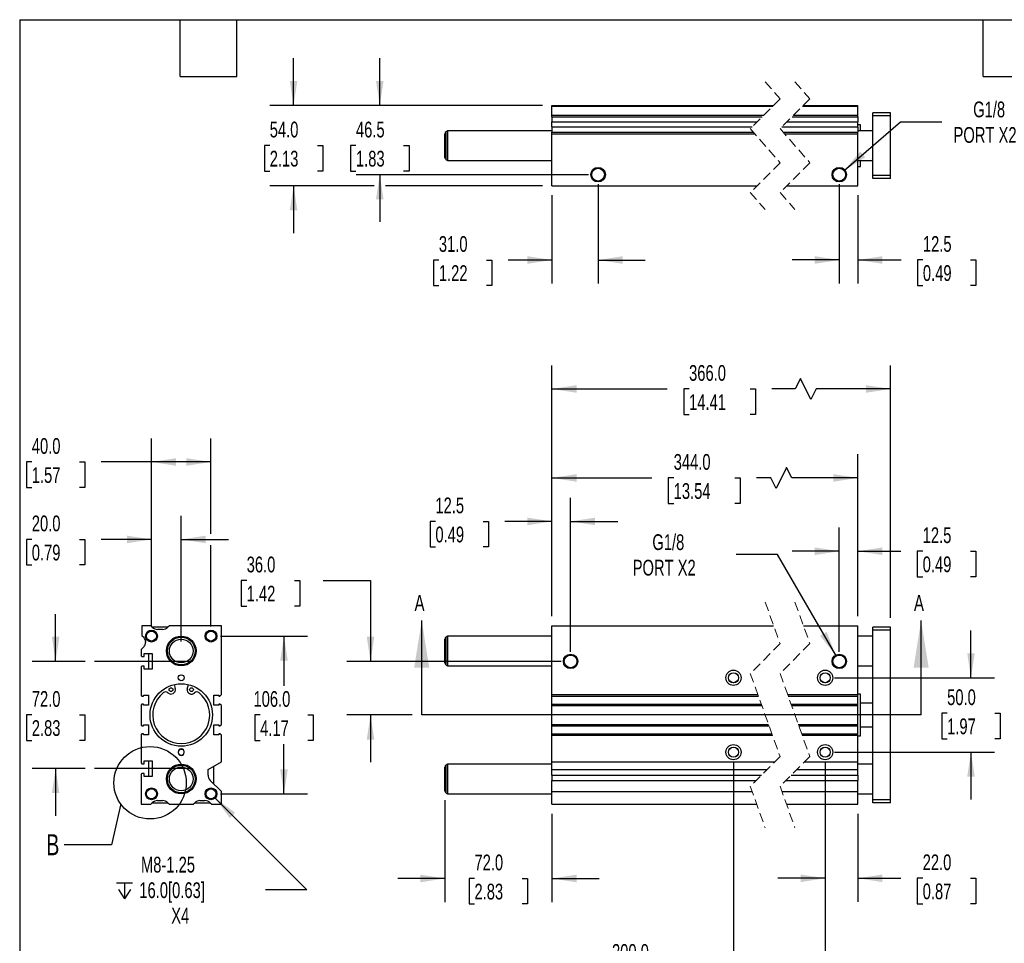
# Model space of a CAD drawing. Header units: millimetres. Extents: x 32 to 1365, y 32 to 1048.
# Tile 2 of 5: x 32 to 694, y 427 to 1048. Entities that reach past the tile are written whole.
import ezdxf

# ---------------------------------------------------------------- set-up
doc = ezdxf.new("R2010")
doc.units = ezdxf.units.MM
doc.header["$LTSCALE"] = 5
for name, pattern in [('SLD-Center', [19.05, 15.24, -1.27, 1.27, -1.27]), ('SLD-Dashed', [1.905, 1.27, -0.635]), ('SLD-Solid', [0])]:
    doc.linetypes.add(name, pattern=pattern)
doc.layers.add('CENTER', color=40, linetype='SLD-Center')
doc.layers.add('DIMENSIONS', color=140, linetype='SLD-Solid', lineweight=25)
doc.layers.add('TEXT', color=140, linetype='SLD-Solid', lineweight=25)
doc.styles.add('SLDTEXTSTYLE0', font='TXT', dxfattribs={"width": 0.7})
doc.dimstyles.new('SLDDIMSTYLE0', dxfattribs={"dimtxt": 10.790039, "dimasz": 16.51, "dimexe": 0, "dimexo": 0.0625, "dimgap": 2.69751, "dimtad": 0, "dimtih": 1, "dimtoh": 1, "dimrnd": 1e-09, "dimzin": 4, "dimdsep": 46, "dimtxsty": 'SLDTEXTSTYLE0', "dimsah": 1, "dimcen": 0.09, "dimadec": 0, "dimazin": 1, "dimtfac": 1, "dimtmove": 0, "dimatfit": 0, "dimfxl": 0, "dimfrac": 2, "dimtolj": 1, "dimtzin": 12, "dimarcsym": 0})
doc.dimstyles.new('SLDDIMSTYLE1', dxfattribs={"dimtxt": 10.790039, "dimasz": 16.51, "dimexe": 0, "dimexo": 0.0625, "dimgap": 2.69751, "dimtad": 0, "dimtih": 1, "dimtoh": 1, "dimrnd": 1e-09, "dimzin": 12, "dimdsep": 46, "dimtxsty": 'SLDTEXTSTYLE0', "dimsah": 1, "dimcen": 0.09, "dimadec": 0, "dimazin": 3, "dimtfac": 1, "dimtmove": 0, "dimatfit": 0, "dimfxl": 0, "dimfrac": 2, "dimtolj": 1, "dimtzin": 12, "dimarcsym": 0})
doc.dimstyles.new('SLDDIMSTYLE2', dxfattribs={"dimtxt": 10.790039, "dimasz": 16.51, "dimexe": 0, "dimexo": 0.0625, "dimgap": 2.69751, "dimtad": 0, "dimtih": 1, "dimtoh": 1, "dimrnd": 1e-09, "dimzin": 4, "dimdsep": 46, "dimtxsty": 'SLDTEXTSTYLE0', "dimsah": 1, "dimcen": 0.09, "dimadec": 0, "dimazin": 1, "dimtfac": 1, "dimtofl": 0, "dimtmove": 0, "dimatfit": 3, "dimfxl": 0, "dimfrac": 2, "dimtolj": 1, "dimtzin": 12, "dimarcsym": 0})
doc.dimstyles.new('SLDDIMSTYLE3', dxfattribs={"dimtxt": 10.790039, "dimasz": 16.51, "dimexe": 0, "dimexo": 0.0625, "dimgap": 2.69751, "dimtad": 0, "dimtih": 1, "dimtoh": 1, "dimrnd": 1e-09, "dimzin": 12, "dimdsep": 46, "dimtxsty": 'SLDTEXTSTYLE0', "dimsah": 1, "dimcen": 0, "dimadec": 0, "dimazin": 3, "dimtfac": 1, "dimtofl": 0, "dimtmove": 0, "dimatfit": 3, "dimfxl": 0, "dimfrac": 2, "dimtolj": 1, "dimtzin": 12, "dimarcsym": 0})
doc.dimstyles.new('SLDDIMSTYLE5', dxfattribs={"dimtxt": 0.18, "dimasz": 16.51, "dimexe": 0, "dimexo": 0.0625, "dimgap": 0, "dimtad": 0, "dimtih": 1, "dimtoh": 1, "dimdec": 0, "dimrnd": 1e-09, "dimzin": 0, "dimdsep": 46, "dimtxsty": 'Standard', "dimblk1": 'NONE', "dimblk2": 'NONE', "dimsah": 1, "dimcen": 0.09, "dimadec": 0, "dimazin": 0, "dimtfac": 16.51, "dimtdec": 0, "dimtofl": 0, "dimtmove": 0, "dimatfit": 3, "dimldrblk": 'NONE', "dimfxl": 0, "dimfrac": 2, "dimtolj": 1, "dimtzin": 0, "dimarcsym": 0})

# ---------------------------------------------------------------- blocks, each defined once
blk = doc.blocks.new('_D')
at = {"layer": 'DIMENSIONS'}
for p, q in [((184.35, 670.92), (180.72, 670.92)), ((180.72, 670.92), (180.72, 653.77)), ((216.41, 670.92), (220.03, 670.92)), ((220.03, 670.92), (220.03, 653.77)), ((235.86, 670.92), (267.61, 670.92)), ((267.61, 670.92), (267.61, 616.57)), ((180.72, 653.77), (184.35, 653.77)), ((220.03, 653.77), (216.41, 653.77)), ((395.76, 616.57), (251.73, 616.57)), ((295.68, 580.57), (251.73, 580.57)), ((267.61, 580.57), (267.61, 548.82))]:
    blk.add_line(p, q, dxfattribs=at)
for points in [[(267.61, 616.57), (270.15, 633.08), (265.07, 633.08)], [(267.61, 580.57), (265.07, 564.06), (270.15, 564.06)]]:
    blk.add_solid(points, dxfattribs=at)
at = {"layer": 'DIMENSIONS', "char_height": 10.583, "attachment_point": 1, "style": 'SLDTEXTSTYLE0'}
for s, insert in [('36.0', (184.35, 686.98)), ('1.42', (184.35, 667.41))]:
    blk.add_mtext(s, dxfattribs=dict(at, insert=insert))
blk = doc.blocks.new('_D_1')
at = {"layer": 'DIMENSIONS'}
for p, q in [((389.61, 646.92), (389.61, 726.5)), ((402.11, 622.92), (402.11, 726.5)), ((311.22, 710.62), (307.6, 710.62)), ((307.6, 710.62), (307.6, 693.48)), ((343.29, 710.62), (346.91, 710.62)), ((346.91, 710.62), (346.91, 693.48)), ((389.61, 710.62), (357.9, 710.62)), ((402.11, 710.62), (433.86, 710.62)), ((307.6, 693.48), (311.22, 693.48)), ((346.91, 693.48), (343.29, 693.48))]:
    blk.add_line(p, q, dxfattribs=at)
for points in [[(389.61, 710.62), (373.1, 713.16), (373.1, 708.08)], [(402.11, 710.62), (418.62, 708.08), (418.62, 713.16)]]:
    blk.add_solid(points, dxfattribs=at)
at = {"layer": 'DIMENSIONS', "char_height": 10.583, "attachment_point": 1, "style": 'SLDTEXTSTYLE0'}
for s, insert in [('12.5', (311.22, 726.68)), ('0.49', (311.22, 707.12))]:
    blk.add_mtext(s, dxfattribs=dict(at, insert=insert))
blk = doc.blocks.new('_D_2')
at = {"layer": 'DIMENSIONS'}
for p, q in [((582.75, 622.92), (582.75, 706.47)), ((595.25, 646.92), (595.25, 706.47)), ((582.75, 690.59), (551, 690.59)), ((595.25, 690.59), (624.21, 690.59)), ((638.83, 690.59), (635.21, 690.59)), ((635.21, 690.59), (635.21, 673.45)), ((670.89, 690.59), (674.52, 690.59)), ((674.52, 690.59), (674.52, 673.45)), ((635.21, 673.45), (638.83, 673.45)), ((674.52, 673.45), (670.89, 673.45))]:
    blk.add_line(p, q, dxfattribs=at)
for points in [[(582.75, 690.59), (566.24, 693.13), (566.24, 688.05)], [(595.25, 690.59), (611.76, 688.05), (611.76, 693.13)]]:
    blk.add_solid(points, dxfattribs=at)
at = {"layer": 'DIMENSIONS', "char_height": 10.583, "attachment_point": 1, "style": 'SLDTEXTSTYLE0'}
for s, insert in [('12.5', (638.83, 706.65)), ('0.49', (638.83, 687.09))]:
    blk.add_mtext(s, dxfattribs=dict(at, insert=insert))
blk = doc.blocks.new('_D_3')
at = {"layer": 'DIMENSIONS'}
for p, q in [((389.61, 646.92), (389.61, 755.72)), ((595.25, 646.92), (595.25, 755.72)), ((547.33, 746.9), (540.27, 732.79)), ((550.86, 739.84), (547.33, 746.9)), ((389.61, 739.84), (456.8, 739.84)), ((471.42, 739.84), (467.8, 739.84)), ((467.8, 739.84), (467.8, 722.69)), ((512.46, 739.84), (516.08, 739.84)), ((516.08, 739.84), (516.08, 722.69)), ((536.75, 739.84), (527.08, 739.84)), ((540.27, 732.79), (536.75, 739.84)), ((595.25, 739.84), (550.86, 739.84)), ((467.8, 722.69), (471.42, 722.69)), ((516.08, 722.69), (512.46, 722.69))]:
    blk.add_line(p, q, dxfattribs=at)
for points in [[(389.61, 739.84), (406.12, 737.3), (406.12, 742.38)], [(595.25, 739.84), (578.74, 742.38), (578.74, 737.3)]]:
    blk.add_solid(points, dxfattribs=at)
at = {"layer": 'DIMENSIONS', "char_height": 10.583, "attachment_point": 1, "style": 'SLDTEXTSTYLE0'}
for s, insert in [('344.0', (471.42, 755.9)), ('13.54', (471.42, 736.34))]:
    blk.add_mtext(s, dxfattribs=dict(at, insert=insert))
blk = doc.blocks.new('_D_4')
at = {"layer": 'DIMENSIONS'}
for p, q in [((389.61, 646.92), (389.61, 815.5)), ((617.25, 645.92), (617.25, 815.5)), ((556.64, 806.68), (553.11, 799.63)), ((563.69, 792.57), (556.64, 806.68)), ((389.61, 799.63), (467.15, 799.63)), ((481.77, 799.63), (478.14, 799.63)), ((478.14, 799.63), (478.14, 782.48)), ((522.81, 799.63), (526.43, 799.63)), ((526.43, 799.63), (526.43, 782.48)), ((553.11, 799.63), (537.43, 799.63)), ((567.22, 799.63), (563.69, 792.57)), ((617.25, 799.63), (567.22, 799.63)), ((478.14, 782.48), (481.77, 782.48)), ((526.43, 782.48), (522.81, 782.48))]:
    blk.add_line(p, q, dxfattribs=at)
for points in [[(389.61, 799.63), (406.12, 797.09), (406.12, 802.17)], [(617.25, 799.63), (600.74, 802.17), (600.74, 797.09)]]:
    blk.add_solid(points, dxfattribs=at)
at = {"layer": 'DIMENSIONS', "char_height": 10.583, "attachment_point": 1, "style": 'SLDTEXTSTYLE0'}
for s, insert in [('366.0', (481.77, 815.68)), ('14.41', (481.77, 796.12))]:
    blk.add_mtext(s, dxfattribs=dict(at, insert=insert))
blk = doc.blocks.new('_D_5')
at = {"layer": 'DIMENSIONS'}
for p, q in [((317.61, 523.24), (317.61, 454.82)), ((389.61, 514.22), (389.61, 454.82)), ((317.61, 470.7), (285.86, 470.7)), ((337.48, 470.7), (333.85, 470.7)), ((333.85, 470.7), (333.85, 453.55)), ((369.54, 470.7), (373.16, 470.7)), ((373.16, 470.7), (373.16, 453.55)), ((389.61, 470.7), (421.36, 470.7)), ((333.85, 453.55), (337.48, 453.55)), ((373.16, 453.55), (369.54, 453.55))]:
    blk.add_line(p, q, dxfattribs=at)
for points in [[(317.61, 470.7), (301.1, 473.24), (301.1, 468.16)], [(389.61, 470.7), (406.12, 468.16), (406.12, 473.24)]]:
    blk.add_solid(points, dxfattribs=at)
at = {"layer": 'DIMENSIONS', "char_height": 10.583, "attachment_point": 1, "style": 'SLDTEXTSTYLE0'}
for s, insert in [('72.0', (337.48, 486.76)), ('2.83', (337.48, 467.19))]:
    blk.add_mtext(s, dxfattribs=dict(at, insert=insert))
blk = doc.blocks.new('_D_6')
at = {"layer": 'DIMENSIONS'}
for p, q in [((511.61, 549.22), (511.61, 394.69)), ((573.25, 549.22), (573.25, 394.69)), ((535.03, 410.57), (538.56, 417.62)), ((538.56, 417.62), (545.62, 403.51)), ((434.43, 410.57), (430.8, 410.57)), ((430.8, 410.57), (430.8, 393.42)), ((466.49, 410.57), (470.11, 410.57)), ((470.11, 410.57), (470.11, 393.42)), ((511.61, 410.57), (481.11, 410.57)), ((511.61, 410.57), (535.03, 410.57)), ((545.62, 403.51), (549.14, 410.57)), ((549.14, 410.57), (573.25, 410.57)), ((430.8, 393.42), (434.43, 393.42)), ((470.11, 393.42), (466.49, 393.42))]:
    blk.add_line(p, q, dxfattribs=at)
for points in [[(511.61, 410.57), (528.12, 408.03), (528.12, 413.11)], [(573.25, 410.57), (556.74, 413.11), (556.74, 408.03)]]:
    blk.add_solid(points, dxfattribs=at)
at = {"layer": 'DIMENSIONS', "char_height": 10.583, "attachment_point": 1, "style": 'SLDTEXTSTYLE0'}
for s, insert in [('200.0', (429.94, 426.62)), ('7.87', (434.43, 407.06))]:
    blk.add_mtext(s, dxfattribs=dict(at, insert=insert))
blk = doc.blocks.new('_D_7')
at = {"layer": 'DIMENSIONS'}
for p, q in [((573.25, 549.22), (573.25, 454.95)), ((595.25, 514.22), (595.25, 454.95)), ((573.25, 470.82), (541.5, 470.82)), ((595.25, 470.82), (624.2, 470.82)), ((638.82, 470.82), (635.2, 470.82)), ((635.2, 470.82), (635.2, 453.67)), ((670.88, 470.82), (674.51, 470.82)), ((674.51, 470.82), (674.51, 453.67)), ((635.2, 453.67), (638.82, 453.67)), ((674.51, 453.67), (670.88, 453.67))]:
    blk.add_line(p, q, dxfattribs=at)
for points in [[(573.25, 470.82), (556.74, 473.36), (556.74, 468.28)], [(595.25, 470.82), (611.76, 468.28), (611.76, 473.36)]]:
    blk.add_solid(points, dxfattribs=at)
at = {"layer": 'DIMENSIONS', "char_height": 10.583, "attachment_point": 1, "style": 'SLDTEXTSTYLE0'}
for s, insert in [('22.0', (638.82, 486.88)), ('0.87', (638.82, 467.32))]:
    blk.add_mtext(s, dxfattribs=dict(at, insert=insert))
blk = doc.blocks.new('_D_8')
at = {"layer": 'DIMENSIONS'}
for p, q in [((671.29, 605.57), (671.29, 637.32)), ((579.6, 605.57), (687.16, 605.57)), ((655.25, 581.73), (651.63, 581.73)), ((651.63, 581.73), (651.63, 564.58)), ((687.32, 581.73), (690.94, 581.73)), ((690.94, 581.73), (690.94, 564.58)), ((651.63, 564.58), (655.25, 564.58)), ((690.94, 564.58), (687.32, 564.58)), ((579.6, 555.57), (687.16, 555.57)), ((671.29, 555.57), (671.29, 523.82))]:
    blk.add_line(p, q, dxfattribs=at)
for points in [[(671.29, 605.57), (673.83, 622.08), (668.75, 622.08)], [(671.29, 555.57), (668.75, 539.06), (673.83, 539.06)]]:
    blk.add_solid(points, dxfattribs=at)
at = {"layer": 'DIMENSIONS', "char_height": 10.583, "attachment_point": 1, "style": 'SLDTEXTSTYLE0'}
for s, insert in [('50.0', (655.25, 597.79)), ('1.97', (655.25, 578.22))]:
    blk.add_mtext(s, dxfattribs=dict(at, insert=insert))
blk = doc.blocks.new('_D_9')
at = {"layer": 'DIMENSIONS'}
for p, q in [((541.31, 688.35), (513.53, 688.35)), ((580.32, 620.78), (541.31, 688.35))]:
    blk.add_line(p, q, dxfattribs=at)
blk.add_solid([(580.32, 620.78), (574.27, 636.35), (569.87, 633.81)], dxfattribs=at)
at = {"layer": 'DIMENSIONS', "char_height": 10.583, "attachment_point": 1, "style": 'SLDTEXTSTYLE0'}
for s, insert in [('G1/8', (457.07, 701.99)), ('PORT X2', (443.85, 684.85))]:
    blk.add_mtext(s, dxfattribs=dict(at, insert=insert))
blk = doc.blocks.new('_D_19')
at = {"layer": 'DIMENSIONS'}
for p, q in [((55.91, 616.57), (55.91, 648.32)), ((75.76, 616.57), (40.03, 616.57)), ((39.88, 580.57), (36.25, 580.57)), ((36.25, 580.57), (36.25, 563.42)), ((71.94, 580.57), (75.56, 580.57)), ((75.56, 580.57), (75.56, 563.42)), ((36.25, 563.42), (39.88, 563.42)), ((75.56, 563.42), (71.94, 563.42)), ((75.76, 544.57), (40.03, 544.57)), ((55.91, 544.57), (55.91, 512.82))]:
    blk.add_line(p, q, dxfattribs=at)
for points in [[(55.91, 616.57), (58.45, 633.08), (53.37, 633.08)], [(55.91, 544.57), (53.37, 528.06), (58.45, 528.06)]]:
    blk.add_solid(points, dxfattribs=at)
at = {"layer": 'DIMENSIONS', "char_height": 10.583, "attachment_point": 1, "style": 'SLDTEXTSTYLE0'}
for s, insert in [('72.0', (39.88, 596.62)), ('2.83', (39.88, 577.06))]:
    blk.add_mtext(s, dxfattribs=dict(at, insert=insert))
blk = doc.blocks.new('_D_20')
at = {"layer": 'DIMENSIONS'}
for p, q in [((120.36, 639.92), (120.36, 714.38)), ((140.36, 629.92), (140.36, 714.38)), ((39.88, 698.51), (36.25, 698.51)), ((36.25, 698.51), (36.25, 681.36)), ((71.94, 698.51), (75.56, 698.51)), ((75.56, 698.51), (75.56, 681.36)), ((120.36, 698.51), (86.56, 698.51)), ((140.36, 698.51), (172.11, 698.51)), ((36.25, 681.36), (39.88, 681.36)), ((75.56, 681.36), (71.94, 681.36))]:
    blk.add_line(p, q, dxfattribs=at)
for points in [[(120.36, 698.51), (103.85, 701.05), (103.85, 695.97)], [(140.36, 698.51), (156.87, 695.97), (156.87, 701.05)]]:
    blk.add_solid(points, dxfattribs=at)
at = {"layer": 'DIMENSIONS', "char_height": 10.583, "attachment_point": 1, "style": 'SLDTEXTSTYLE0'}
for s, insert in [('20.0', (39.88, 714.57)), ('0.79', (39.88, 695))]:
    blk.add_mtext(s, dxfattribs=dict(at, insert=insert))
blk = doc.blocks.new('_D_21')
at = {"layer": 'DIMENSIONS'}
for p, q in [((120.36, 639.92), (120.36, 766.44)), ((160.36, 702.32), (160.36, 766.44)), ((39.88, 750.57), (36.25, 750.57)), ((36.25, 750.57), (36.25, 733.42)), ((71.94, 750.57), (75.56, 750.57)), ((75.56, 750.57), (75.56, 733.42)), ((120.36, 750.57), (86.56, 750.57)), ((160.36, 750.57), (120.36, 750.57)), ((36.25, 733.42), (39.88, 733.42)), ((75.56, 733.42), (71.94, 733.42)), ((160.36, 639.92), (160.36, 694.7))]:
    blk.add_line(p, q, dxfattribs=at)
for points in [[(120.36, 750.57), (136.87, 748.03), (136.87, 753.11)], [(160.36, 750.57), (143.85, 753.11), (143.85, 748.03)]]:
    blk.add_solid(points, dxfattribs=at)
at = {"layer": 'DIMENSIONS', "char_height": 10.583, "attachment_point": 1, "style": 'SLDTEXTSTYLE0'}
for s, insert in [('40.0', (39.88, 766.62)), ('1.57', (39.88, 747.06))]:
    blk.add_mtext(s, dxfattribs=dict(at, insert=insert))
blk = doc.blocks.new('_D_22')
at = {"layer": 'DIMENSIONS'}
for p, q in [((166.71, 633.57), (225.32, 633.57)), ((209.44, 633.57), (209.44, 600.13)), ((193.41, 580.57), (189.79, 580.57)), ((189.79, 580.57), (189.79, 563.42)), ((225.47, 580.57), (229.1, 580.57)), ((229.1, 580.57), (229.1, 563.42)), ((189.79, 563.42), (193.41, 563.42)), ((229.1, 563.42), (225.47, 563.42)), ((209.44, 527.57), (209.44, 561)), ((166.71, 527.57), (225.32, 527.57))]:
    blk.add_line(p, q, dxfattribs=at)
for points in [[(209.44, 633.57), (206.9, 617.06), (211.98, 617.06)], [(209.44, 527.57), (211.98, 544.08), (206.9, 544.08)]]:
    blk.add_solid(points, dxfattribs=at)
at = {"layer": 'DIMENSIONS', "char_height": 10.583, "attachment_point": 1, "style": 'SLDTEXTSTYLE0'}
for s, insert in [('106.0', (188.92, 596.62)), ('4.17', (193.41, 577.06))]:
    blk.add_mtext(s, dxfattribs=dict(at, insert=insert))
blk = doc.blocks.new('SW_SYMBOL_HOLE_DEPTH')
at = {"layer": 'DIMENSIONS', "color": 0}
for p, q in [((0, 4375), (4000, 4375)), ((500, 2775), (2000, 375)), ((2000, 4375), (2000, 375)), ((3500, 2775), (2000, 375))]:
    blk.add_line(p, q, dxfattribs=at)
blk = doc.blocks.new('_D_23')
at = {"layer": 'DIMENSIONS'}
for p, q in [((163.19, 524.74), (224.86, 463.07)), ((224.86, 463.07), (197.08, 463.07))]:
    blk.add_line(p, q, dxfattribs=at)
blk.add_solid([(163.19, 524.74), (173.06, 511.27), (176.66, 514.86)], dxfattribs=at)
at = {"layer": 'DIMENSIONS', "xscale": 0.002688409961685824, "yscale": 0.002688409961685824, "zscale": 0.002688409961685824}
blk.add_blockref('SW_SYMBOL_HOLE_DEPTH', (96.76, 455.92), dxfattribs=at)
at = {"layer": 'DIMENSIONS', "char_height": 10.583, "attachment_point": 1, "style": 'SLDTEXTSTYLE0'}
for s, insert in [('M8-1.25', (113.28, 485.28)), ('16.0[0.63]', (112.19, 468.13)), ('X4', (133.63, 450.99))]:
    blk.add_mtext(s, dxfattribs=dict(at, insert=insert))
blk = doc.blocks.new('_None')
blk = doc.blocks.new('_D_24')
at = {"layer": 'DIMENSIONS'}
for p, q in [((273.84, 990.12), (273.84, 1021.87)), ((383.26, 990.12), (257.97, 990.12)), ((257.81, 963.18), (254.19, 963.18)), ((254.19, 963.18), (254.19, 946.03)), ((289.88, 963.18), (293.5, 963.18)), ((293.5, 963.18), (293.5, 946.03)), ((254.19, 946.03), (257.81, 946.03)), ((414.26, 943.62), (257.97, 943.62)), ((273.84, 943.62), (273.84, 911.87)), ((293.5, 946.03), (289.88, 946.03))]:
    blk.add_line(p, q, dxfattribs=at)
for points in [[(273.84, 990.12), (276.38, 1006.63), (271.3, 1006.63)], [(273.84, 943.62), (271.3, 927.11), (276.38, 927.11)]]:
    blk.add_solid(points, dxfattribs=at)
at = {"layer": 'DIMENSIONS', "char_height": 10.583, "attachment_point": 1, "style": 'SLDTEXTSTYLE0'}
for s, insert in [('46.5', (257.81, 979.24)), ('1.83', (257.81, 959.67))]:
    blk.add_mtext(s, dxfattribs=dict(at, insert=insert))
blk = doc.blocks.new('_D_25')
at = {"layer": 'DIMENSIONS'}
for p, q in [((215.88, 990.12), (215.88, 1021.87)), ((383.26, 990.12), (200.01, 990.12)), ((199.85, 963.18), (196.23, 963.18)), ((196.23, 963.18), (196.23, 946.03)), ((231.92, 963.18), (235.54, 963.18)), ((235.54, 963.18), (235.54, 946.03)), ((196.23, 946.03), (199.85, 946.03)), ((235.54, 946.03), (231.92, 946.03)), ((270.03, 936.12), (200.01, 936.12)), ((215.88, 936.12), (215.88, 904.37)), ((383.26, 936.12), (277.65, 936.12))]:
    blk.add_line(p, q, dxfattribs=at)
for points in [[(215.88, 990.12), (218.42, 1006.63), (213.34, 1006.63)], [(215.88, 936.12), (213.34, 919.61), (218.42, 919.61)]]:
    blk.add_solid(points, dxfattribs=at)
at = {"layer": 'DIMENSIONS', "char_height": 10.583, "attachment_point": 1, "style": 'SLDTEXTSTYLE0'}
for s, insert in [('54.0', (199.85, 979.24)), ('2.13', (199.85, 959.67))]:
    blk.add_mtext(s, dxfattribs=dict(at, insert=insert))
blk = doc.blocks.new('_D_26')
at = {"layer": 'DIMENSIONS'}
for p, q in [((420.61, 937.27), (420.61, 870.41)), ((389.61, 929.77), (389.61, 870.41)), ((313.55, 886.28), (309.93, 886.28)), ((309.93, 886.28), (309.93, 869.14)), ((345.62, 886.28), (349.24, 886.28)), ((349.24, 886.28), (349.24, 869.14)), ((389.61, 886.28), (360.24, 886.28)), ((420.61, 886.28), (452.36, 886.28)), ((309.93, 869.14), (313.55, 869.14)), ((349.24, 869.14), (345.62, 869.14))]:
    blk.add_line(p, q, dxfattribs=at)
for points in [[(389.61, 886.28), (373.1, 888.82), (373.1, 883.74)], [(420.61, 886.28), (437.12, 883.74), (437.12, 888.82)]]:
    blk.add_solid(points, dxfattribs=at)
at = {"layer": 'DIMENSIONS', "char_height": 10.583, "attachment_point": 1, "style": 'SLDTEXTSTYLE0'}
for s, insert in [('31.0', (313.55, 902.34)), ('1.22', (313.55, 882.78))]:
    blk.add_mtext(s, dxfattribs=dict(at, insert=insert))
blk = doc.blocks.new('_D_27')
at = {"layer": 'DIMENSIONS'}
for p, q in [((582.75, 937.27), (582.75, 870.42)), ((595.25, 929.77), (595.25, 870.42)), ((582.75, 886.3), (551, 886.3)), ((595.25, 886.3), (624.34, 886.3)), ((638.96, 886.3), (635.34, 886.3)), ((635.34, 886.3), (635.34, 869.15)), ((671.02, 886.3), (674.65, 886.3)), ((674.65, 886.3), (674.65, 869.15)), ((635.34, 869.15), (638.96, 869.15)), ((674.65, 869.15), (671.02, 869.15))]:
    blk.add_line(p, q, dxfattribs=at)
for points in [[(582.75, 886.3), (566.24, 888.84), (566.24, 883.76)], [(595.25, 886.3), (611.76, 883.76), (611.76, 888.84)]]:
    blk.add_solid(points, dxfattribs=at)
at = {"layer": 'DIMENSIONS', "char_height": 10.583, "attachment_point": 1, "style": 'SLDTEXTSTYLE0'}
for s, insert in [('12.5', (638.96, 902.36)), ('0.49', (638.96, 882.79))]:
    blk.add_mtext(s, dxfattribs=dict(at, insert=insert))
blk = doc.blocks.new('_D_28')
at = {"layer": 'DIMENSIONS'}
for p, q in [((585.99, 946.42), (623.83, 979.11)), ((623.83, 979.11), (651.61, 979.11))]:
    blk.add_line(p, q, dxfattribs=at)
blk.add_solid([(585.99, 946.42), (600.15, 955.29), (596.83, 959.14)], dxfattribs=at)
at = {"layer": 'DIMENSIONS', "char_height": 10.583, "attachment_point": 1, "style": 'SLDTEXTSTYLE0'}
for s, insert in [('G1/8', (672.77, 992.75)), ('PORT X2', (659.55, 975.6))]:
    blk.add_mtext(s, dxfattribs=dict(at, insert=insert))

msp = doc.modelspace()

# ---------------------------------------------------------------- linework, layer by layer
at = {"color": 7, "linetype": 'SLD-Dashed', "lineweight": 18}
for p, q in [((532.944, 1005.995), (542.944, 994.558)), ((552.944, 1005.995), (562.944, 994.558)), ((542.944, 994.558), (522.944, 974.558)), ((562.944, 994.558), (542.944, 974.558)), ((522.944, 974.558), (542.944, 951.683)), ((542.944, 974.558), (562.944, 951.683)), ((542.944, 951.683), (522.944, 931.683)), ((562.944, 951.683), (542.944, 931.683)), ((522.944, 931.683), (532.944, 920.245)), ((542.944, 931.683), (552.944, 920.245)), ((532.944, 656.441), (542.944, 628.504)), ((552.944, 656.441), (562.944, 628.504)), ((542.944, 628.504), (522.944, 608.504)), ((562.944, 628.504), (542.944, 608.504)), ((522.944, 608.504), (542.944, 552.629)), ((542.944, 608.504), (562.944, 552.629)), ((542.944, 552.629), (522.944, 532.629)), ((562.944, 552.629), (542.944, 532.629)), ((522.944, 532.629), (532.944, 504.691)), ((542.944, 532.629), (552.944, 504.691))]:
    msp.add_line(p, q, dxfattribs=at)
for p, q in [((389.609, 990.12), (538.507, 990.12)), ((389.609, 989.62), (389.609, 990.12)), ((389.609, 989.62), (538.007, 989.62)), ((389.609, 983.62), (389.609, 989.62)), ((558.007, 989.62), (595.253, 989.62)), ((558.507, 990.12), (595.253, 990.12)), ((595.253, 989.62), (595.253, 990.12)), ((595.253, 983.62), (595.253, 989.62)), ((389.609, 983.62), (532.007, 983.62)), ((389.609, 982.585), (389.609, 983.62)), ((389.609, 982.585), (530.971, 982.585)), ((389.609, 982.585), (389.609, 979.049)), ((550.971, 982.585), (595.253, 982.585)), ((552.007, 983.62), (595.253, 983.62)), ((595.253, 982.585), (595.253, 983.62)), ((595.253, 982.585), (595.253, 979.049)), ((617.253, 985.12), (605.253, 985.12)), ((605.253, 983.12), (605.253, 985.12)), ((617.253, 983.12), (605.253, 983.12)), ((605.253, 943.12), (605.253, 983.12)), ((617.253, 983.12), (617.253, 985.12)), ((617.253, 943.12), (617.253, 983.12)), ((319.609, 973.12), (318.359, 972.399)), ((389.609, 973.12), (319.609, 973.12)), ((319.609, 953.12), (319.609, 973.12)), ((389.609, 979.049), (527.436, 979.049)), ((389.609, 975.692), (389.609, 979.049)), ((389.609, 975.692), (524.078, 975.692)), ((389.609, 975.692), (389.609, 972.156)), ((544.078, 975.692), (595.253, 975.692)), ((547.436, 979.049), (595.253, 979.049)), ((595.253, 975.692), (595.253, 979.049)), ((597.003, 977.12), (595.253, 977.12)), ((595.253, 975.692), (595.253, 972.156)), ((605.253, 973.12), (595.253, 973.12)), ((597.003, 973.12), (597.003, 977.12)), ((317.609, 955.141), (317.609, 971.1)), ((318.359, 953.842), (318.359, 972.399)), ((389.609, 972.156), (525.044, 972.156)), ((389.609, 971.12), (389.609, 972.156)), ((389.609, 971.12), (525.95, 971.12)), ((389.609, 936.12), (389.609, 971.12)), ((545.044, 972.156), (595.253, 972.156)), ((545.95, 971.12), (595.253, 971.12)), ((595.253, 971.12), (595.253, 972.156)), ((595.253, 936.12), (595.253, 971.12)), ((318.359, 953.842), (319.609, 953.12)), ((319.609, 953.12), (389.609, 953.12)), ((595.253, 953.12), (605.253, 953.12)), ((595.253, 949.12), (597.003, 949.12)), ((597.003, 949.12), (597.003, 953.12)), ((617.253, 943.12), (605.253, 943.12)), ((605.253, 941.12), (605.253, 943.12)), ((617.253, 941.12), (605.253, 941.12)), ((617.253, 941.12), (617.253, 943.12)), ((389.609, 936.12), (527.382, 936.12)), ((547.382, 936.12), (595.253, 936.12)), ((113.858, 640.566), (113.858, 634.066)), ((119.858, 640.566), (113.858, 640.566)), ((120.893, 639.531), (119.858, 640.566)), ((131.358, 639.566), (120.858, 639.566)), ((127.787, 638.066), (124.429, 638.066)), ((132.358, 640.566), (131.322, 639.531)), ((167.358, 640.566), (132.358, 640.566)), ((167.358, 594.246), (167.358, 640.566)), ((389.609, 594.246), (389.609, 640.566)), ((389.609, 640.566), (538.627, 640.566)), ((558.627, 640.566), (595.253, 640.566)), ((595.253, 594.246), (595.253, 640.566)), ((617.253, 639.566), (605.253, 639.566)), ((605.253, 637.566), (605.253, 639.566)), ((617.253, 637.566), (605.253, 637.566)), ((605.253, 523.566), (605.253, 637.566)), ((617.253, 637.566), (617.253, 639.566)), ((617.253, 523.566), (617.253, 637.566)), ((113.858, 634.066), (115.322, 632.602)), ((116.358, 629.916), (116.358, 629.216)), ((317.609, 623.566), (317.609, 631.545)), ((319.609, 633.566), (318.359, 632.844)), ((318.359, 623.566), (318.359, 632.844)), ((389.609, 633.566), (319.609, 633.566)), ((319.609, 623.566), (319.609, 633.566)), ((605.253, 633.566), (595.253, 633.566)), ((115.322, 626.53), (113.358, 624.566)), ((113.358, 624.566), (113.358, 620.316)), ((317.609, 615.587), (317.609, 623.566)), ((318.359, 614.288), (318.359, 623.566)), ((319.609, 613.566), (319.609, 623.566)), ((113.358, 620.316), (113.858, 619.816)), ((113.858, 619.816), (115.358, 619.816)), ((115.358, 621.816), (120.858, 621.816)), ((115.358, 619.816), (115.358, 621.816)), ((118.358, 621.816), (118.358, 611.316)), ((120.858, 621.816), (120.858, 611.316)), ((113.858, 613.316), (113.358, 612.816)), ((113.358, 612.816), (113.358, 593.746)), ((115.358, 613.316), (113.858, 613.316)), ((115.358, 611.316), (115.358, 613.316)), ((120.858, 611.316), (115.358, 611.316)), ((318.359, 614.288), (319.609, 613.566)), ((319.609, 613.566), (389.609, 613.566)), ((595.253, 613.566), (605.253, 613.566)), ((135.557, 601.01), (136.344, 598.265)), ((144.306, 597.892), (145.197, 601.001)), ((113.358, 593.746), (113.858, 593.246)), ((113.858, 593.246), (115.008, 593.246)), ((115.008, 593.966), (118.358, 593.966)), ((115.008, 593.246), (115.008, 593.966)), ((118.358, 593.966), (118.358, 587.166)), ((162.358, 593.966), (165.708, 593.966)), ((162.358, 587.166), (162.358, 593.966)), ((165.708, 593.966), (165.708, 593.246)), ((165.708, 593.246), (166.358, 593.246)), ((166.358, 593.246), (167.358, 594.246)), ((389.609, 594.246), (528.048, 594.246)), ((389.609, 593.246), (389.609, 594.246)), ((389.609, 593.246), (528.406, 593.246)), ((389.609, 587.896), (389.609, 593.246)), ((548.048, 594.246), (595.253, 594.246)), ((548.406, 593.246), (595.253, 593.246)), ((597.003, 594.566), (595.253, 594.566)), ((595.253, 593.246), (595.253, 594.246)), ((595.253, 587.896), (595.253, 593.246)), ((597.003, 566.566), (597.003, 594.566)), ((113.858, 587.896), (113.358, 587.396)), ((113.358, 587.396), (113.358, 573.736)), ((115.008, 587.896), (113.858, 587.896)), ((115.008, 587.166), (115.008, 587.896)), ((118.358, 587.166), (115.008, 587.166)), ((165.708, 587.166), (162.358, 587.166)), ((165.708, 587.896), (165.708, 587.166)), ((166.358, 587.896), (165.708, 587.896)), ((167.358, 586.896), (166.358, 587.896)), ((167.358, 574.236), (167.358, 586.896)), ((389.609, 587.896), (530.321, 587.896)), ((389.609, 586.896), (389.609, 587.896)), ((389.609, 574.236), (389.609, 586.896)), ((389.609, 586.896), (530.679, 586.896)), ((550.321, 587.896), (595.253, 587.896)), ((550.679, 586.896), (595.253, 586.896)), ((595.253, 586.896), (595.253, 587.896)), ((595.253, 574.236), (595.253, 586.896)), ((605.253, 588.566), (597.003, 588.566)), ((113.358, 573.736), (113.858, 573.236)), ((113.858, 573.236), (115.008, 573.236)), ((115.008, 573.966), (118.358, 573.966)), ((115.008, 573.236), (115.008, 573.966)), ((118.358, 573.966), (118.358, 567.166)), ((162.358, 573.966), (165.708, 573.966)), ((162.358, 567.166), (162.358, 573.966)), ((165.708, 573.966), (165.708, 573.236)), ((165.708, 573.236), (166.358, 573.236)), ((166.358, 573.236), (167.358, 574.236)), ((389.609, 573.236), (389.609, 574.236)), ((389.609, 574.236), (535.21, 574.236)), ((389.609, 573.236), (535.568, 573.236)), ((389.609, 567.886), (389.609, 573.236)), ((555.21, 574.236), (595.253, 574.236)), ((555.568, 573.236), (595.253, 573.236)), ((595.253, 573.236), (595.253, 574.236)), ((595.253, 567.886), (595.253, 573.236)), ((597.003, 572.566), (605.253, 572.566)), ((113.858, 567.886), (113.358, 567.386)), ((113.358, 567.386), (113.358, 548.316)), ((115.008, 567.886), (113.858, 567.886)), ((115.008, 567.166), (115.008, 567.886)), ((118.358, 567.166), (115.008, 567.166)), ((165.708, 567.166), (162.358, 567.166)), ((165.708, 567.886), (165.708, 567.166)), ((166.358, 567.886), (165.708, 567.886)), ((167.358, 566.886), (166.358, 567.886)), ((167.358, 549.066), (167.358, 566.886)), ((389.609, 567.886), (537.483, 567.886)), ((389.609, 566.886), (389.609, 567.886)), ((389.609, 566.886), (537.841, 566.886)), ((389.609, 549.066), (389.609, 566.886)), ((557.483, 567.886), (595.253, 567.886)), ((557.841, 566.886), (595.253, 566.886)), ((595.253, 566.886), (595.253, 567.886)), ((595.253, 549.066), (595.253, 566.886)), ((595.253, 566.566), (597.003, 566.566)), ((115.358, 549.816), (120.858, 549.816)), ((115.358, 547.816), (115.358, 549.816)), ((118.358, 549.816), (118.358, 539.316)), ((120.858, 549.816), (120.858, 539.316)), ((138.358, 555.816), (138.358, 555.316)), ((142.358, 555.316), (142.358, 555.816)), ((113.358, 548.316), (113.858, 547.816)), ((113.858, 547.816), (115.358, 547.816)), ((158.358, 543.87), (167.358, 549.066)), ((158.358, 540.137), (158.358, 543.87)), ((162.358, 534.066), (162.358, 546.179)), ((317.609, 537.566), (317.609, 545.545)), ((319.609, 547.566), (318.359, 546.844)), ((318.359, 537.566), (318.359, 546.844)), ((389.609, 547.566), (319.609, 547.566)), ((319.609, 537.566), (319.609, 547.566)), ((389.609, 549.066), (539.382, 549.066)), ((389.609, 543.87), (389.609, 549.066)), ((389.609, 543.87), (534.186, 543.87)), ((389.609, 540.137), (389.609, 543.87)), ((554.186, 543.87), (595.253, 543.87)), ((559.382, 549.066), (595.253, 549.066)), ((595.253, 543.87), (595.253, 549.066)), ((605.253, 547.566), (595.253, 547.566)), ((595.253, 540.137), (595.253, 543.87)), ((113.858, 541.316), (113.358, 540.816)), ((113.358, 540.816), (113.358, 520.566)), ((115.358, 541.316), (113.858, 541.316)), ((115.358, 539.316), (115.358, 541.316)), ((120.858, 539.316), (115.358, 539.316)), ((167.358, 529.066), (159.822, 536.602)), ((317.609, 529.587), (317.609, 537.566)), ((318.359, 528.288), (318.359, 537.566)), ((319.609, 527.566), (319.609, 537.566)), ((389.609, 540.137), (530.453, 540.137)), ((389.609, 540.137), (389.609, 536.602)), ((389.609, 536.602), (526.917, 536.602)), ((389.609, 529.066), (389.609, 536.602)), ((546.917, 536.602), (595.253, 536.602)), ((550.453, 540.137), (595.253, 540.137)), ((595.253, 540.137), (595.253, 536.602)), ((595.253, 529.066), (595.253, 536.602)), ((124.429, 523.066), (127.787, 523.066)), ((152.929, 523.066), (156.287, 523.066)), ((167.358, 520.566), (167.358, 529.066)), ((318.359, 528.288), (319.609, 527.566)), ((319.609, 527.566), (389.609, 527.566)), ((389.609, 520.566), (389.609, 529.066)), ((389.609, 529.066), (524.219, 529.066)), ((544.219, 529.066), (595.253, 529.066)), ((595.253, 520.566), (595.253, 529.066)), ((595.253, 527.566), (605.253, 527.566)), ((617.253, 523.566), (605.253, 523.566)), ((605.253, 521.566), (605.253, 523.566)), ((617.253, 521.566), (617.253, 523.566)), ((113.358, 520.566), (119.858, 520.566)), ((119.858, 520.566), (120.893, 521.602)), ((120.858, 521.566), (131.358, 521.566)), ((131.322, 521.602), (132.358, 520.566)), ((132.358, 520.566), (148.358, 520.566)), ((148.358, 520.566), (149.393, 521.602)), ((149.358, 521.566), (159.858, 521.566)), ((159.822, 521.602), (160.858, 520.566)), ((160.858, 520.566), (167.358, 520.566)), ((389.609, 520.566), (527.262, 520.566)), ((547.262, 520.566), (595.253, 520.566)), ((617.253, 521.566), (605.253, 521.566))]:
    msp.add_line(p, q)
at = {"flags": 128}
msp.add_lwpolyline([(141.67, 557.325), (141.663, 557.324), (139.045, 557.325)], dxfattribs=at)
for centre, radius in [((420.609, 943.62), 4.864), ((420.609, 943.62), 4.283), ((582.753, 943.62), 4.864), ((582.753, 943.62), 4.283), ((120.358, 633.566), 4), ((120.358, 633.566), 3.323), ((160.358, 633.566), 4), ((160.358, 633.566), 3.323), ((140.358, 623.566), 10), ((140.358, 623.566), 9.278), ((140.358, 623.566), 7.979), ((402.109, 616.566), 4.864), ((402.109, 616.566), 4.283), ((582.753, 616.566), 4.864), ((582.753, 616.566), 4.283), ((511.609, 605.566), 5.1), ((573.253, 605.566), 5.1), ((140.358, 605.566), 2), ((511.609, 605.566), 3.4), ((511.609, 605.566), 3.323), ((573.253, 605.566), 3.4), ((573.253, 605.566), 3.323), ((140.358, 580.566), 21), ((133.478, 597.566), 1.25), ((147.238, 597.566), 1.25), ((511.609, 555.566), 5.1), ((511.609, 555.566), 3.4), ((511.609, 555.566), 3.323), ((573.253, 555.566), 5.1), ((573.253, 555.566), 3.4), ((573.253, 555.566), 3.323), ((140.358, 537.566), 10), ((140.358, 537.566), 9.278), ((140.358, 537.566), 7.979), ((120.358, 527.566), 4), ((120.358, 527.566), 3.323), ((160.358, 527.566), 4), ((160.358, 527.566), 3.323)]:
    msp.add_circle(centre, radius)
for centre, radius, start, end in [((319.109, 971.1), 1.5, 120.000215, 180.00044), ((319.109, 955.141), 1.5, 179.99956, 239.999785), ((124.429, 643.066), 5, 225, 270), ((127.787, 643.066), 5, 270, 315), ((112.358, 629.916), 4, 0, 42.179189), ((112.358, 629.216), 4, 317.820811, 0), ((319.109, 631.545), 1.5, 120.000414, 180.000241), ((319.109, 615.587), 1.5, 179.999493, 239.999852), ((129.849, 593.814), 2.27, 45.954696, 128.423674), ((133.478, 597.566), 2.95, 225.954696, 13.710649), ((147.238, 597.566), 2.95, 173.664534, 314.045304), ((150.867, 593.814), 2.27, 51.576322, 134.045304), ((140.358, 580.566), 19.18, 128.423677, 51.576322), ((140.358, 555.816), 2, 0, 180), ((140.358, 555.566), 2, 119.440851, 180), ((140.358, 555.566), 2, 0, 60.559149), ((140.358, 555.566), 2, 180, 0), ((140.358, 555.316), 2, 180, 0), ((319.109, 545.545), 1.5, 120.000148, 180.000507), ((163.358, 540.137), 5, 180, 225), ((319.109, 529.587), 1.5, 179.999759, 239.999586), ((124.429, 518.066), 5, 90, 135), ((127.787, 518.066), 5, 45, 90), ((152.929, 518.066), 5, 90, 135), ((156.287, 518.066), 5, 45, 90)]:
    msp.add_arc(centre, radius, start, end)
at = {"layer": 'CENTER'}
for p, q in [((147.108, 616.566), (82.108, 616.566)), ((147.108, 544.566), (82.108, 544.566))]:
    msp.add_line(p, q, dxfattribs=at)
at = {"layer": 'TEXT'}
for p, q in [((31.75, 1047.75), (1365.25, 1047.75)), ((31.75, 1047.75), (31.75, 31.75)), ((139.7, 1009.65), (139.7, 1047.75)), ((177.8, 1009.65), (177.8, 1047.75)), ((679.45, 1009.65), (679.45, 1047.75)), ((139.7, 1009.65), (177.8, 1009.65)), ((679.45, 1009.65), (717.55, 1009.65)), ((637.774, 580.566), (302.03, 580.566))]:
    msp.add_line(p, q, dxfattribs=at)
at = {"layer": 'TEXT', "linetype": 'SLD-Solid'}
for p, q in [((302.03, 580.566), (302.03, 644.066)), ((637.774, 580.566), (637.774, 644.066))]:
    msp.add_line(p, q, dxfattribs=at)
at = {"layer": 'TEXT'}
msp.add_circle((119.407, 535.015), 24.342, dxfattribs=at)
for points in [[(302.03, 644.066), (296.95, 612.316), (307.11, 612.316)], [(637.774, 644.066), (632.694, 612.316), (642.854, 612.316)]]:
    msp.add_solid(points, dxfattribs=at)

# ---------------------------------------------------------------- texts
at = {"layer": 'TEXT', "attachment_point": 1, "style": 'SLDTEXTSTYLE0'}
for s, insert, char_height in [('A', (297.208, 661.205), 10.79), ('A', (632.952, 661.205), 10.79), ('B', (49.589, 500.439), 14.111)]:
    msp.add_mtext(s, dxfattribs=dict(at, insert=insert, char_height=char_height))

# ---------------------------------------------------------------- dimensions: what is measured, and where the dimension line sits
at = {"layer": 'DIMENSIONS'}
for base, p1, p2, dimstyle, picture, middle in [((215.884, 990.12), (389.609, 936.12), (389.609, 990.12), 'SLDDIMSTYLE0', '_D_25', (215.884, 963.178)), ((273.844, 990.12), (420.609, 943.62), (389.609, 990.12), 'SLDDIMSTYLE1', '_D_24', (273.844, 963.178)), ((267.609, 580.566), (402.109, 616.566), (302.03, 580.566), 'SLDDIMSTYLE0', '_D', (267.609, 670.921)), ((55.907, 544.566), (82.108, 616.566), (82.108, 544.566), 'SLDDIMSTYLE0', '_D_19', (55.907, 580.566)), ((671.287, 555.566), (573.253, 605.566), (573.253, 555.566), 'SLDDIMSTYLE0', '_D_8', (671.287, 581.728)), ((209.441, 527.566), (160.358, 633.566), (160.358, 527.566), 'SLDDIMSTYLE2', '_D_22', (209.441, 580.566))]:
    dim = msp.add_linear_dim(base=base, p1=p1, p2=p2, angle=90, dimstyle=dimstyle, dxfattribs=at)
    dim.commit()
    dim.dimension.update_dxf_attribs({"geometry": picture, "text_midpoint": middle, "dimtype": 160})
for p1, p2, text, picture, middle in [((579.512, 940.821), (585.994, 946.42), 'G1/8\\PPORT X2', '_D_28', (690.419, 979.108)), ((585.185, 612.354), (580.321, 620.778), 'G1/8\\PPORT X2', '_D_9', (474.721, 688.352)), ((157.529, 530.394), (163.186, 524.738), 'M8-1.25\\P{\\fGDT;x}16.0[0.63]\\PX4', '_D_23', (142.949, 463.066))]:
    dim = msp.add_diameter_dim_2p(p1=p1, p2=p2, text=text, dimstyle='SLDDIMSTYLE3', override={"dimpost": '<>'}, dxfattribs=at)
    dim.commit()
    dim.dimension.update_dxf_attribs({"geometry": picture, "text_midpoint": middle, "dimtype": 163})
for base, p1, p2, dimstyle, picture, middle in [((420.609, 886.284), (389.609, 936.12), (420.609, 943.62), 'SLDDIMSTYLE0', '_D_26', (329.585, 886.284)), ((595.253, 886.299), (582.753, 943.62), (595.253, 936.12), 'SLDDIMSTYLE1', '_D_27', (654.993, 886.299)), ((160.358, 750.566), (120.358, 633.566), (160.358, 633.566), 'SLDDIMSTYLE2', '_D_21', (55.907, 750.566)), ((402.109, 710.624), (389.609, 640.566), (402.109, 616.566), 'SLDDIMSTYLE1', '_D_1', (327.253, 710.624)), ((120.358, 698.509), (140.358, 623.566), (120.358, 633.566), 'SLDDIMSTYLE0', '_D_20', (55.907, 698.509)), ((595.253, 690.595), (582.753, 616.566), (595.253, 640.566), 'SLDDIMSTYLE1', '_D_2', (654.863, 690.595)), ((595.253, 470.823), (573.253, 555.566), (595.253, 520.566), 'SLDDIMSTYLE0', '_D_7', (654.852, 470.823)), ((389.609, 470.699), (317.609, 529.587), (389.609, 520.566), 'SLDDIMSTYLE0', '_D_5', (353.509, 470.699))]:
    dim = msp.add_linear_dim(base=base, p1=p1, p2=p2, dimstyle=dimstyle, dxfattribs=at)
    dim.commit()
    dim.dimension.update_dxf_attribs({"geometry": picture, "text_midpoint": middle, "dimtype": 160})
for base, p1, p2, text, picture, middle in [((389.609, 799.626), (617.253, 639.566), (389.609, 640.566), '366.0', '_D_4', (502.287, 799.626)), ((595.253, 739.842), (389.609, 640.566), (595.253, 640.566), '344.0', '_D_3', (491.939, 739.842)), ((573.253, 410.566), (511.609, 555.566), (573.253, 555.566), '200.0', '_D_6', (450.46, 410.566))]:
    dim = msp.add_linear_dim(base=base, p1=p1, p2=p2, text=text, dimstyle='SLDDIMSTYLE2', dxfattribs=at)
    dim.commit()
    dim.dimension.update_dxf_attribs({"geometry": picture, "text_midpoint": middle, "dimtype": 160})

# ---------------------------------------------------------------- leaders
at = {"layer": 'TEXT', "has_arrowhead": 0}
msp.add_leader([(99.67, 520.769), (93.496, 493.395), (61.746, 493.395)], dimstyle='SLDDIMSTYLE5', dxfattribs=at)

doc.saveas('drawing.dxf')
